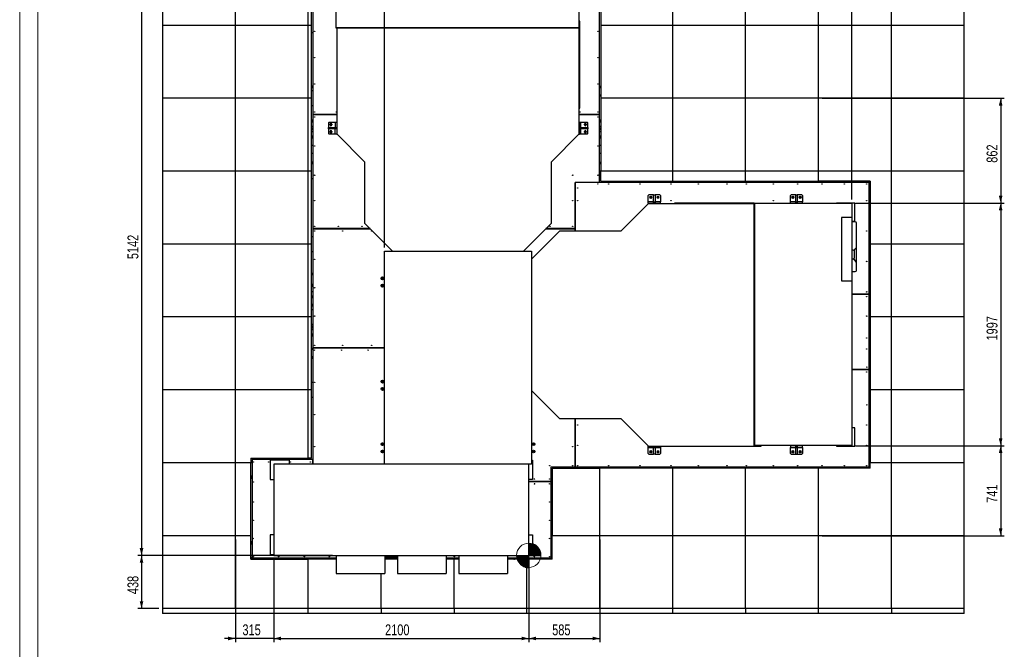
# Model space of a CAD drawing. Header units: millimetres. Extents: x 0 to 841, y 0 to 594.
# Tile 4 of 190: x 0 to 270, y 289 to 461. Entities that reach past the tile are written whole.
import ezdxf

# ---------------------------------------------------------------- set-up
doc = ezdxf.new("R2010")
doc.units = ezdxf.units.MM
doc.layers.add('COTES', color=1, linetype='Continuous')
doc.layers.add('TRAIT-FINS', color=9, linetype='Continuous')
doc.layers.add('TRAIT-FORT', color=4, linetype='Continuous', lineweight=25)
doc.styles.add('SLDTEXTSTYLE0', font='TXT', dxfattribs={"width": 0.75})
doc.dimstyles.new('SLDDIMSTYLE0', dxfattribs={"dimtxt": 3, "dimasz": 2, "dimexe": 0, "dimexo": 0.0625, "dimgap": 0.75, "dimtad": 1, "dimdec": 0, "dimlfac": 30, "dimrnd": 1e-09, "dimzin": 12, "dimdsep": 46, "dimtxsty": 'SLDTEXTSTYLE0', "dimsah": 1, "dimcen": 0.09, "dimadec": 0, "dimazin": 3, "dimtfac": 1, "dimtdec": 0, "dimtofl": 0, "dimtmove": 0, "dimatfit": 3, "dimfxl": 1, "dimfrac": 2, "dimtolj": 1, "dimtzin": 12, "dimarcsym": 0})
doc.dimstyles.new('SLDDIMSTYLE1', dxfattribs={"dimtxt": 3, "dimasz": 2, "dimexe": 0, "dimexo": 0.0625, "dimgap": 0.75, "dimtad": 1, "dimdec": 0, "dimlfac": 30, "dimrnd": 1e-09, "dimzin": 12, "dimdsep": 46, "dimtxsty": 'SLDTEXTSTYLE0', "dimsah": 1, "dimcen": 0.09, "dimadec": 0, "dimazin": 3, "dimtfac": 1, "dimtdec": 0, "dimtmove": 0, "dimatfit": 0, "dimfxl": 1, "dimfrac": 2, "dimtolj": 1, "dimtzin": 12, "dimarcsym": 0})

# ---------------------------------------------------------------- blocks, each defined once
blk = doc.blocks.new('_D_3')
at = {"layer": 'COTES', "color": 1, "transparency": 16777216}
for p, q in [((100.07, 398.9), (100.07, 516.8)), ((228.37, 412.07), (228.37, 516.8)), ((228.37, 515.8), (100.07, 515.8))]:
    blk.add_line(p, q, dxfattribs=at)
for points in [[(100.07, 515.8), (102.07, 515.3), (102.07, 516.3)], [(228.37, 515.8), (226.37, 516.3), (226.37, 515.3)]]:
    blk.add_solid(points, dxfattribs=at)
at = {"layer": 'COTES', "color": 1, "transparency": 16777216, "insert": (159.79, 519.67), "char_height": 3, "attachment_point": 1, "style": 'SLDTEXTSTYLE0'}
blk.add_mtext('3849', dxfattribs=at)
blk = doc.blocks.new('_D_4')
at = {"layer": 'COTES', "color": 1, "transparency": 16777216}
for p, q in [((228.37, 412.07), (228.37, 516.8)), ((259.2, 400.8), (259.2, 516.8)), ((228.37, 515.8), (259.2, 515.8))]:
    blk.add_line(p, q, dxfattribs=at)
for points in [[(228.37, 515.8), (230.37, 515.3), (230.37, 516.3)], [(259.2, 515.8), (257.2, 516.3), (257.2, 515.3)]]:
    blk.add_solid(points, dxfattribs=at)
at = {"layer": 'COTES', "color": 1, "transparency": 16777216, "insert": (240.46, 519.67), "char_height": 3, "attachment_point": 1, "style": 'SLDTEXTSTYLE0'}
blk.add_mtext('925', dxfattribs=at)
blk = doc.blocks.new('_D_5')
at = {"layer": 'COTES', "color": 1, "transparency": 16777216}
for p, q in [((69.71, 313.4), (69.71, 290.61)), ((139.71, 313.4), (139.71, 290.61)), ((69.71, 291.61), (139.71, 291.61))]:
    blk.add_line(p, q, dxfattribs=at)
for points in [[(69.71, 291.61), (71.71, 291.11), (71.71, 292.11)], [(139.71, 291.61), (137.71, 292.11), (137.71, 291.11)]]:
    blk.add_solid(points, dxfattribs=at)
at = {"layer": 'COTES', "color": 1, "transparency": 16777216, "insert": (100.27, 295.48), "char_height": 3, "attachment_point": 1, "style": 'SLDTEXTSTYLE0'}
blk.add_mtext('2100', dxfattribs=at)
blk = doc.blocks.new('_D_6')
at = {"layer": 'COTES', "color": 1, "transparency": 16777216}
for p, q in [((59.2, 318.8), (59.2, 290.61)), ((69.71, 313.4), (69.71, 290.61)), ((59.2, 291.61), (56.2, 291.61)), ((69.71, 291.61), (59.2, 291.61)), ((69.71, 291.61), (72.71, 291.61))]:
    blk.add_line(p, q, dxfattribs=at)
for points in [[(59.2, 291.61), (57.2, 292.11), (57.2, 291.11)], [(69.71, 291.61), (71.71, 291.11), (71.71, 292.11)]]:
    blk.add_solid(points, dxfattribs=at)
at = {"layer": 'COTES', "color": 1, "transparency": 16777216, "insert": (61.13, 295.48), "char_height": 3, "attachment_point": 1, "style": 'SLDTEXTSTYLE0'}
blk.add_mtext('315', dxfattribs=at)
blk = doc.blocks.new('_D_7')
at = {"layer": 'COTES', "color": 1, "transparency": 16777216}
for p, q in [((159.2, 318.8), (159.2, 290.61)), ((139.71, 313.4), (139.71, 290.61)), ((139.71, 291.61), (159.2, 291.61))]:
    blk.add_line(p, q, dxfattribs=at)
for points in [[(139.71, 291.61), (141.71, 291.11), (141.71, 292.11)], [(159.2, 291.61), (157.2, 292.11), (157.2, 291.11)]]:
    blk.add_solid(points, dxfattribs=at)
at = {"layer": 'COTES', "color": 1, "transparency": 16777216, "insert": (146.13, 295.48), "char_height": 3, "attachment_point": 1, "style": 'SLDTEXTSTYLE0'}
blk.add_mtext('585', dxfattribs=at)
blk = doc.blocks.new('_D_8')
at = {"layer": 'COTES', "color": 1, "transparency": 16777216}
for p, q in [((68.71, 314.4), (32.44, 314.4)), ((33.44, 314.4), (33.44, 299.8)), ((38.2, 299.8), (32.44, 299.8))]:
    blk.add_line(p, q, dxfattribs=at)
for points in [[(33.44, 314.4), (32.94, 312.4), (33.94, 312.4)], [(33.44, 299.8), (33.94, 301.8), (32.94, 301.8)]]:
    blk.add_solid(points, dxfattribs=at)
at = {"layer": 'COTES', "color": 1, "transparency": 16777216, "insert": (29.58, 303.78), "char_height": 3, "attachment_point": 1, "rotation": 90, "style": 'SLDTEXTSTYLE0'}
blk.add_mtext('438', dxfattribs=at)
blk = doc.blocks.new('_D_9')
at = {"layer": 'COTES', "color": 1, "transparency": 16777216}
for p, q in [((85.86, 485.8), (32.44, 485.8)), ((33.44, 485.8), (33.44, 314.4)), ((85.87, 314.4), (32.44, 314.4))]:
    blk.add_line(p, q, dxfattribs=at)
for points in [[(33.44, 485.8), (32.94, 483.8), (33.94, 483.8)], [(33.44, 314.4), (33.94, 316.4), (32.94, 316.4)]]:
    blk.add_solid(points, dxfattribs=at)
at = {"layer": 'COTES', "color": 1, "transparency": 16777216, "insert": (29.58, 395.67), "char_height": 3, "attachment_point": 1, "rotation": 90, "style": 'SLDTEXTSTYLE0'}
blk.add_mtext('5142', dxfattribs=at)
blk = doc.blocks.new('_D_11')
at = {"layer": 'COTES', "color": 1, "transparency": 16777216}
for p, q in [((229.37, 411.07), (270.2, 411.07)), ((269.2, 411.07), (269.2, 344.5)), ((229.37, 344.5), (270.2, 344.5))]:
    blk.add_line(p, q, dxfattribs=at)
for points in [[(269.2, 411.07), (268.7, 409.07), (269.7, 409.07)], [(269.2, 344.5), (269.7, 346.5), (268.7, 346.5)]]:
    blk.add_solid(points, dxfattribs=at)
at = {"layer": 'COTES', "color": 1, "transparency": 16777216, "insert": (265.33, 373.35), "char_height": 3, "attachment_point": 1, "rotation": 90, "style": 'SLDTEXTSTYLE0'}
blk.add_mtext('1997', dxfattribs=at)
blk = doc.blocks.new('_D_12')
at = {"layer": 'COTES', "color": 1, "transparency": 16777216}
for p, q in [((220.2, 439.8), (270.2, 439.8)), ((269.2, 439.8), (269.2, 411.07)), ((229.37, 411.07), (270.2, 411.07))]:
    blk.add_line(p, q, dxfattribs=at)
for points in [[(269.2, 439.8), (268.7, 437.8), (269.7, 437.8)], [(269.2, 411.07), (269.7, 413.07), (268.7, 413.07)]]:
    blk.add_solid(points, dxfattribs=at)
at = {"layer": 'COTES', "color": 1, "transparency": 16777216, "insert": (265.33, 422.11), "char_height": 3, "attachment_point": 1, "rotation": 90, "style": 'SLDTEXTSTYLE0'}
blk.add_mtext('862', dxfattribs=at)
blk = doc.blocks.new('_D_13')
at = {"layer": 'COTES', "color": 1, "transparency": 16777216}
for p, q in [((229.37, 344.5), (270.2, 344.5)), ((269.2, 344.5), (269.2, 319.8)), ((220.2, 319.8), (270.2, 319.8))]:
    blk.add_line(p, q, dxfattribs=at)
for points in [[(269.2, 344.5), (268.7, 342.5), (269.7, 342.5)], [(269.2, 319.8), (269.7, 321.8), (268.7, 321.8)]]:
    blk.add_solid(points, dxfattribs=at)
at = {"layer": 'COTES', "color": 1, "transparency": 16777216, "insert": (265.33, 328.83), "char_height": 3, "attachment_point": 1, "rotation": 90, "style": 'SLDTEXTSTYLE0'}
blk.add_mtext('741', dxfattribs=at)
blk = doc.blocks.new('SW_DOWELSYMBOL_0')
at = {"layer": 'TRAIT-FINS'}
h = blk.add_hatch(color=9, dxfattribs=at)
edge = h.paths.add_edge_path(flags=0)
edge.add_arc((0, 0), 3.33, 0, 90)
edge.add_line((0, 3.33), (0, 0))
edge.add_line((0, 0), (3.33, 0))
h = blk.add_hatch(color=9, dxfattribs=at)
edge = h.paths.add_edge_path(flags=0)
edge.add_arc((0, 0), 3.33, 180, 270)
edge.add_line((0, -3.33), (0, 0))
edge.add_line((0, 0), (-3.33, 0))
at = {"color": 0, "linetype": 'Continuous', "lineweight": 18}
blk.add_circle((0, 0), 3.33, dxfattribs=at)

msp = doc.modelspace()

# ---------------------------------------------------------------- linework, layer by layer
at = {"color": 7, "linetype": 'Continuous', "lineweight": 18}
for p, q in [((0, 594), (0, 0)), ((5, 589), (5, 5))]:
    msp.add_line(p, q, dxfattribs=at)
msp.add_circle((139.705, 314.402), 3.333, dxfattribs=at)
at = {"layer": 'TRAIT-FORT', "color": 4, "linetype": 'Continuous', "lineweight": 25}
for p, q in [((86.856, 459.026), (86.856, 485.802)), ((153.422, 485.802), (153.422, 459.026)), ((39.199, 479.8), (39.199, 459.8)), ((59.199, 459.8), (59.199, 479.8)), ((79.199, 459.8), (79.199, 479.8)), ((80.099, 459.8), (80.099, 479.8)), ((159.432, 479.8), (159.432, 459.8)), ((179.199, 459.8), (179.199, 479.8)), ((199.199, 459.8), (199.199, 479.8)), ((219.199, 459.8), (219.199, 479.8)), ((239.199, 459.8), (239.199, 479.8)), ((259.199, 459.8), (259.199, 479.8)), ((80.432, 466.03), (80.432, 435.366)), ((159.099, 435.366), (159.099, 466.03)), ((59.199, 459.8), (39.199, 459.8)), ((39.199, 459.8), (39.199, 439.8)), ((59.199, 439.8), (59.199, 459.8)), ((79.199, 459.8), (59.199, 459.8)), ((79.199, 439.8), (79.199, 459.8)), ((80.099, 459.8), (79.199, 459.8)), ((80.099, 439.8), (80.099, 459.8)), ((153.67, 460.911), (153.422, 460.911)), ((153.67, 437.099), (153.67, 460.911)), ((159.432, 459.8), (159.432, 439.8)), ((179.199, 459.8), (159.432, 459.8)), ((179.199, 439.8), (179.199, 459.8)), ((199.199, 459.8), (179.199, 459.8)), ((199.199, 439.8), (199.199, 459.8)), ((219.199, 459.8), (199.199, 459.8)), ((219.199, 439.8), (219.199, 459.8)), ((239.199, 459.8), (219.199, 459.8)), ((239.199, 439.8), (239.199, 459.8)), ((259.199, 459.8), (239.199, 459.8)), ((259.199, 439.8), (259.199, 459.8)), ((80.099, 457.8), (80.432, 457.8)), ((153.422, 459.026), (86.856, 459.026)), ((86.985, 459.026), (86.985, 437.08)), ((153.522, 459.136), (87.056, 459.136)), ((87.056, 459.136), (87.056, 430.024)), ((153.522, 430.024), (153.522, 459.136)), ((80.432, 441.8), (80.099, 441.8)), ((159.432, 442.871), (159.431, 442.871)), ((159.431, 440.538), (159.432, 440.538)), ((59.199, 439.8), (39.199, 439.8)), ((39.199, 439.8), (39.199, 419.8)), ((59.199, 419.8), (59.199, 439.8)), ((79.199, 439.8), (59.199, 439.8)), ((79.199, 419.8), (79.199, 439.8)), ((80.099, 439.8), (79.199, 439.8)), ((80.099, 419.8), (80.099, 439.8)), ((80.099, 437.8), (80.432, 437.8)), ((179.199, 439.8), (159.432, 439.8)), ((159.432, 439.8), (159.432, 419.8)), ((179.199, 419.8), (179.199, 439.8)), ((199.199, 439.8), (179.199, 439.8)), ((199.199, 419.8), (199.199, 439.8)), ((219.199, 439.8), (199.199, 439.8)), ((219.199, 419.8), (219.199, 439.8)), ((239.199, 439.8), (219.199, 439.8)), ((239.199, 419.8), (239.199, 439.8)), ((259.199, 439.8), (239.199, 439.8)), ((259.199, 419.8), (259.199, 439.8)), ((80.432, 435.366), (80.432, 435.363)), ((87.056, 435.366), (80.432, 435.366)), ((80.432, 435.363), (80.432, 404.033)), ((80.432, 435.363), (87.056, 435.363)), ((86.985, 437.08), (87.056, 437.08)), ((153.522, 437.099), (153.67, 437.099)), ((159.099, 435.366), (153.522, 435.366)), ((153.522, 435.363), (159.099, 435.363)), ((159.099, 435.363), (159.099, 435.366)), ((159.099, 416.703), (159.099, 435.363)), ((80.099, 433.866), (80.432, 433.866)), ((84.905, 433.27), (84.738, 433.103)), ((84.738, 433.103), (84.738, 431.803)), ((84.905, 433.27), (86.605, 433.27)), ((85.172, 432.503), (85.172, 432.703)), ((85.638, 432.703), (85.638, 432.503)), ((86.605, 433.27), (86.605, 431.803)), ((86.605, 433.27), (87.005, 433.27)), ((87.056, 433.27), (87.005, 433.27)), ((87.005, 433.27), (87.005, 433.103)), ((87.056, 433.103), (87.005, 433.103)), ((87.005, 433.103), (87.005, 430.103)), ((153.621, 433.27), (153.522, 433.27)), ((153.522, 433.103), (153.621, 433.103)), ((153.621, 433.103), (153.621, 433.27)), ((153.621, 433.27), (154.021, 433.27)), ((153.621, 430.103), (153.621, 433.103)), ((154.021, 431.803), (154.021, 433.27)), ((154.021, 433.27), (155.721, 433.27)), ((154.988, 432.503), (154.988, 432.703)), ((155.455, 432.703), (155.455, 432.503)), ((155.721, 433.27), (155.888, 433.103)), ((155.888, 431.803), (155.888, 433.103)), ((159.099, 433.866), (159.432, 433.866)), ((159.117, 433.509), (159.099, 433.51)), ((80.099, 431.533), (80.432, 431.533)), ((80.432, 431.2), (80.099, 431.2)), ((84.738, 431.403), (84.738, 431.803)), ((84.738, 431.803), (86.612, 431.803)), ((86.612, 431.403), (84.738, 431.403)), ((84.738, 431.403), (84.738, 430.103)), ((84.905, 429.937), (84.738, 430.103)), ((86.605, 429.937), (84.905, 429.937)), ((85.172, 430.503), (85.172, 430.703)), ((85.638, 430.703), (85.638, 430.503)), ((86.605, 429.937), (86.605, 431.403)), ((87.005, 429.937), (86.605, 429.937)), ((86.612, 431.403), (86.612, 431.803)), ((86.612, 431.803), (86.838, 431.803)), ((86.838, 431.403), (86.612, 431.403)), ((86.838, 431.403), (86.838, 431.803)), ((86.838, 431.803), (86.98, 431.803)), ((86.98, 431.403), (86.838, 431.403)), ((86.98, 431.803), (86.98, 431.403)), ((87.056, 430.103), (87.005, 430.103)), ((87.005, 430.103), (87.005, 429.937)), ((87.088, 429.937), (87.005, 429.937)), ((87.095, 429.93), (94.622, 422.366)), ((145.956, 422.366), (153.483, 429.93)), ((153.49, 429.937), (153.621, 429.937)), ((153.522, 430.103), (153.621, 430.103)), ((153.621, 429.937), (153.621, 430.103)), ((154.021, 429.937), (153.621, 429.937)), ((153.646, 431.403), (153.646, 431.803)), ((153.646, 431.803), (153.788, 431.803)), ((153.788, 431.403), (153.646, 431.403)), ((153.788, 431.403), (153.788, 431.803)), ((153.788, 431.803), (154.015, 431.803)), ((154.015, 431.403), (153.788, 431.403)), ((154.015, 431.403), (154.015, 431.803)), ((154.015, 431.803), (155.888, 431.803)), ((155.888, 431.403), (154.015, 431.403)), ((154.021, 429.937), (154.021, 431.403)), ((155.721, 429.937), (154.021, 429.937)), ((154.988, 430.503), (154.988, 430.703)), ((155.455, 430.703), (155.455, 430.503)), ((155.721, 429.937), (155.888, 430.103)), ((155.888, 431.803), (155.888, 431.403)), ((155.888, 430.103), (155.888, 431.403)), ((159.117, 432.175), (159.099, 432.176)), ((159.099, 431.533), (159.432, 431.533)), ((159.432, 431.2), (159.099, 431.2)), ((159.117, 430.842), (159.099, 430.843)), ((80.432, 428.866), (80.099, 428.866)), ((159.117, 429.509), (159.099, 429.51)), ((159.432, 428.866), (159.099, 428.866)), ((80.432, 426.883), (80.099, 426.883)), ((80.099, 424.716), (80.432, 424.716)), ((159.432, 426.883), (159.099, 426.883)), ((159.099, 424.716), (159.432, 424.716)), ((80.432, 421.8), (80.099, 421.8)), ((94.622, 422.366), (94.622, 405.569)), ((145.956, 405.569), (145.956, 422.366)), ((159.432, 422.038), (159.431, 422.038)), ((39.199, 419.8), (39.199, 399.8)), ((59.199, 419.8), (39.199, 419.8)), ((59.199, 399.8), (59.199, 419.8)), ((79.199, 419.8), (59.199, 419.8)), ((79.199, 399.8), (79.199, 419.8)), ((80.099, 419.8), (79.199, 419.8)), ((80.099, 399.8), (80.099, 419.8)), ((159.431, 419.704), (159.432, 419.704)), ((159.432, 417.033), (159.432, 419.8)), ((179.199, 419.8), (159.432, 419.8)), ((179.199, 417.033), (179.199, 419.8)), ((199.199, 419.8), (179.199, 419.8)), ((199.199, 417.033), (199.199, 419.8)), ((219.199, 419.8), (199.199, 419.8)), ((219.199, 417.033), (219.199, 419.8)), ((239.199, 419.8), (219.199, 419.8)), ((239.199, 399.8), (239.199, 419.8)), ((259.199, 419.8), (239.199, 419.8)), ((259.199, 399.8), (259.199, 419.8)), ((80.099, 417.8), (80.432, 417.8)), ((159.099, 416.703), (152.432, 416.703)), ((152.432, 416.703), (152.432, 404.033)), ((152.436, 416.7), (152.432, 416.7)), ((152.436, 403.302), (152.436, 416.7)), ((233.099, 416.7), (152.436, 416.7)), ((155.766, 416.703), (155.766, 416.7)), ((155.966, 416.703), (155.966, 416.7)), ((158.232, 416.703), (158.232, 416.7)), ((158.432, 416.703), (158.432, 416.7)), ((158.599, 416.703), (158.599, 416.7)), ((158.932, 416.7), (158.932, 416.703)), ((158.956, 416.703), (158.956, 416.7)), ((159.099, 417.2), (159.432, 417.2)), ((159.099, 416.866), (159.12, 416.865)), ((159.117, 416.842), (159.099, 416.843)), ((159.432, 417.033), (179.199, 417.033)), ((160.932, 417.033), (160.932, 416.7)), ((179.199, 417.033), (199.199, 417.033)), ((198.599, 416.7), (198.599, 417.033)), ((199.199, 417.033), (219.199, 417.033)), ((203.599, 417.033), (203.599, 416.7)), ((233.432, 417.033), (219.199, 417.033)), ((228.599, 416.7), (228.599, 417.033)), ((233.099, 386.033), (233.099, 416.7)), ((233.432, 417.033), (233.432, 399.8)), ((233.117, 415.509), (233.099, 415.51)), ((233.117, 414.175), (233.099, 414.176)), ((172.499, 410.83), (164.936, 403.302)), ((172.506, 413.135), (172.673, 413.301)), ((172.506, 411.435), (172.506, 413.135)), ((173.973, 411.435), (172.506, 411.435)), ((172.506, 411.035), (172.506, 411.435)), ((172.506, 411.035), (172.506, 410.836)), ((172.506, 411.035), (172.673, 411.035)), ((201.705, 410.869), (172.594, 410.869)), ((173.973, 413.301), (172.673, 413.301)), ((172.673, 411.035), (172.673, 410.869)), ((172.673, 411.035), (175.673, 411.035)), ((173.073, 412.868), (173.273, 412.868)), ((173.273, 412.401), (173.073, 412.401)), ((173.973, 413.301), (174.373, 413.301)), ((173.973, 411.428), (173.973, 413.301)), ((173.973, 411.428), (174.373, 411.428)), ((173.973, 411.201), (173.973, 411.428)), ((173.973, 411.201), (174.373, 411.201)), ((173.973, 411.06), (173.973, 411.201)), ((174.373, 411.06), (173.973, 411.06)), ((174.373, 413.301), (174.373, 411.428)), ((175.673, 413.301), (174.373, 413.301)), ((175.839, 411.435), (174.373, 411.435)), ((174.373, 411.428), (174.373, 411.201)), ((174.373, 411.201), (174.373, 411.06)), ((174.839, 412.637), (174.84, 412.623)), ((175.073, 412.868), (175.273, 412.868)), ((175.273, 412.401), (175.073, 412.401)), ((175.506, 412.626), (175.506, 412.637)), ((175.839, 413.135), (175.673, 413.301)), ((175.673, 411.035), (175.673, 410.869)), ((175.673, 411.035), (175.839, 411.035)), ((175.839, 413.135), (175.839, 411.435)), ((175.839, 411.035), (175.839, 411.435)), ((175.839, 410.869), (175.839, 411.035)), ((201.595, 411.057), (179.651, 411.057)), ((179.651, 411.057), (179.651, 410.869)), ((201.595, 411.069), (228.372, 411.069)), ((201.595, 344.502), (201.595, 411.069)), ((201.705, 344.402), (201.705, 410.869)), ((211.506, 413.135), (211.673, 413.301)), ((211.506, 411.435), (211.506, 413.135)), ((212.973, 411.435), (211.506, 411.435)), ((211.506, 411.069), (211.506, 411.435)), ((212.973, 413.301), (211.673, 413.301)), ((211.839, 412.633), (211.84, 412.626)), ((212.073, 412.868), (212.273, 412.868)), ((212.273, 412.401), (212.073, 412.401)), ((212.506, 412.624), (212.506, 412.637)), ((212.973, 413.301), (213.373, 413.301)), ((212.973, 411.428), (212.973, 413.301)), ((212.973, 411.428), (213.373, 411.428)), ((212.973, 411.201), (212.973, 411.428)), ((212.973, 411.201), (213.373, 411.201)), ((212.973, 411.069), (212.973, 411.201)), ((213.373, 413.301), (213.373, 411.428)), ((214.673, 413.301), (213.373, 413.301)), ((214.839, 411.435), (213.373, 411.435)), ((213.373, 411.428), (213.373, 411.201)), ((213.373, 411.201), (213.373, 411.069)), ((213.839, 412.636), (213.84, 412.624)), ((214.073, 412.868), (214.273, 412.868)), ((214.273, 412.401), (214.073, 412.401)), ((214.506, 412.621), (214.506, 412.637)), ((214.839, 413.135), (214.673, 413.301)), ((214.839, 413.135), (214.839, 411.435)), ((214.839, 411.069), (214.839, 411.435)), ((229.139, 411.07), (224.139, 411.07)), ((224.139, 411.07), (224.139, 411.069)), ((228.372, 411.069), (228.372, 344.502)), ((229.139, 406.07), (229.139, 411.07)), ((233.117, 412.842), (233.099, 412.843)), ((233.432, 412.2), (233.099, 412.2)), ((94.622, 405.569), (102.289, 397.902)), ((138.289, 397.902), (145.956, 405.569)), ((228.358, 407.057), (225.519, 407.057)), ((225.519, 407.057), (225.519, 389.724)), ((228.358, 407.057), (228.358, 389.724)), ((228.372, 406.07), (229.139, 406.07)), ((229.312, 405.866), (228.372, 405.866)), ((229.645, 392.57), (229.645, 405.533)), ((80.432, 404.033), (80.432, 404.03)), ((96.158, 404.033), (80.432, 404.033)), ((80.432, 404.03), (80.432, 371.37)), ((80.432, 404.03), (96.162, 404.03)), ((148.138, 403.302), (140.472, 395.636)), ((144.416, 404.03), (152.432, 404.03)), ((152.432, 404.033), (144.419, 404.033)), ((164.936, 403.302), (148.138, 403.302)), ((152.432, 404.03), (152.432, 403.302)), ((80.432, 401.8), (80.099, 401.8)), ((39.199, 399.8), (39.199, 379.8)), ((59.199, 399.8), (39.199, 399.8)), ((59.199, 379.8), (59.199, 399.8)), ((79.199, 399.8), (59.199, 399.8)), ((79.199, 379.8), (79.199, 399.8)), ((80.099, 399.8), (79.199, 399.8)), ((80.099, 379.8), (80.099, 399.8)), ((80.099, 397.8), (80.432, 397.8)), ((100.072, 397.902), (140.472, 397.902)), ((100.072, 339.436), (100.072, 397.902)), ((102.289, 397.902), (138.289, 397.902)), ((140.472, 397.902), (140.472, 339.436)), ((228.767, 398.112), (228.372, 398.112)), ((229.1, 396.112), (229.1, 397.778)), ((233.432, 397.954), (233.431, 397.954)), ((233.432, 399.8), (233.432, 379.8)), ((239.199, 399.8), (233.432, 399.8)), ((239.199, 379.8), (239.199, 399.8)), ((259.199, 399.8), (239.199, 399.8)), ((259.199, 379.8), (259.199, 399.8)), ((140.472, 395.636), (140.472, 359.636)), ((228.372, 395.778), (228.767, 395.778)), ((233.431, 395.621), (233.432, 395.621)), ((80.099, 391.8), (80.432, 391.8)), ((228.372, 392.237), (229.312, 392.237)), ((233.099, 392.2), (233.432, 392.2)), ((233.117, 391.842), (233.099, 391.843)), ((80.099, 391.633), (80.432, 391.633)), ((80.099, 391.466), (80.432, 391.466)), ((225.519, 389.724), (228.358, 389.724)), ((233.117, 390.509), (233.099, 390.51)), ((233.117, 389.175), (233.099, 389.176)), ((80.099, 388.8), (80.432, 388.8)), ((80.099, 388.633), (80.432, 388.633)), ((80.099, 388.466), (80.432, 388.466)), ((80.432, 388.133), (80.099, 388.133)), ((80.099, 386.8), (80.432, 386.8)), ((99.448, 388.466), (99.763, 388.466)), ((233.117, 387.842), (233.099, 387.843)), ((233.432, 387.2), (233.099, 387.2)), ((233.099, 386.8), (233.432, 386.8)), ((233.099, 386.033), (228.372, 386.033)), ((228.372, 386.03), (233.099, 386.03)), ((233.099, 386.033), (233.099, 386.03)), ((233.099, 365.366), (233.099, 386.03)), ((80.432, 381.8), (80.099, 381.8)), ((233.432, 383.621), (233.431, 383.621)), ((233.431, 381.288), (233.432, 381.288)), ((59.199, 379.8), (39.199, 379.8)), ((39.199, 379.8), (39.199, 359.8)), ((59.199, 359.8), (59.199, 379.8)), ((79.199, 379.8), (59.199, 379.8)), ((79.199, 359.8), (79.199, 379.8)), ((80.099, 379.8), (79.199, 379.8)), ((80.099, 359.8), (80.099, 379.8)), ((233.432, 378.466), (233.099, 378.466)), ((233.432, 379.8), (233.432, 359.8)), ((239.199, 379.8), (233.432, 379.8)), ((239.199, 359.8), (239.199, 379.8)), ((259.199, 379.8), (239.199, 379.8)), ((259.199, 359.8), (259.199, 379.8)), ((80.099, 377.8), (80.432, 377.8)), ((80.099, 377.2), (80.432, 377.2)), ((80.432, 376.866), (80.099, 376.866)), ((233.099, 377.8), (233.432, 377.8)), ((80.432, 374.533), (80.099, 374.533)), ((80.1, 371.112), (80.099, 371.112)), ((80.432, 371.37), (80.432, 371.366)), ((100.072, 371.37), (80.432, 371.37)), ((80.432, 371.366), (80.432, 340.703)), ((80.432, 371.366), (100.072, 371.366)), ((80.099, 368.778), (80.1, 368.778)), ((233.099, 365.366), (228.372, 365.366)), ((228.372, 365.363), (233.099, 365.363)), ((233.099, 365.366), (233.099, 365.363)), ((233.099, 338.7), (233.099, 365.363)), ((59.199, 359.8), (39.199, 359.8)), ((39.199, 359.8), (39.199, 339.8)), ((59.199, 339.8), (59.199, 359.8)), ((79.199, 359.8), (59.199, 359.8)), ((79.199, 341.033), (79.199, 359.8)), ((80.099, 359.8), (79.199, 359.8)), ((80.432, 361.8), (80.099, 361.8)), ((80.099, 341.033), (80.099, 359.8)), ((140.472, 359.636), (148.138, 351.969)), ((233.432, 359.8), (233.432, 339.8)), ((239.199, 359.8), (233.432, 359.8)), ((239.199, 339.8), (239.199, 359.8)), ((259.199, 359.8), (239.199, 359.8)), ((259.199, 339.8), (259.199, 359.8)), ((80.099, 357.8), (80.432, 357.8)), ((148.138, 351.969), (164.936, 351.969)), ((152.432, 351.969), (152.432, 338.7)), ((152.436, 338.7), (152.436, 351.969)), ((164.936, 351.969), (172.499, 344.441)), ((229.139, 349.403), (228.372, 349.403)), ((229.139, 344.403), (229.139, 349.403)), ((172.506, 344.037), (172.506, 344.435)), ((172.506, 344.037), (173.973, 344.037)), ((172.506, 342.337), (172.506, 344.037)), ((172.594, 344.402), (201.705, 344.402)), ((173.973, 344.27), (173.973, 344.402)), ((173.973, 344.27), (174.373, 344.27)), ((173.973, 344.043), (173.973, 344.27)), ((173.973, 344.043), (174.373, 344.043)), ((173.973, 342.17), (173.973, 344.043)), ((174.373, 344.402), (174.373, 344.27)), ((174.373, 344.27), (174.373, 344.043)), ((174.373, 344.043), (174.373, 342.17)), ((174.373, 344.037), (175.839, 344.037)), ((175.839, 344.402), (175.839, 344.037)), ((175.839, 344.037), (175.839, 342.337)), ((179.67, 344.402), (179.67, 344.372)), ((179.67, 344.372), (203.481, 344.372)), ((228.372, 344.502), (201.595, 344.502)), ((203.481, 344.372), (203.481, 344.502)), ((211.506, 344.437), (211.506, 344.502)), ((211.673, 344.437), (211.506, 344.437)), ((211.506, 344.437), (211.506, 344.037)), ((211.506, 344.037), (212.973, 344.037)), ((211.506, 342.337), (211.506, 344.037)), ((211.673, 344.437), (211.673, 344.502)), ((214.673, 344.437), (211.673, 344.437)), ((212.973, 344.27), (212.973, 344.412)), ((212.973, 344.412), (213.373, 344.412)), ((212.973, 344.27), (213.373, 344.27)), ((212.973, 344.043), (212.973, 344.27)), ((212.973, 344.043), (213.373, 344.043)), ((212.973, 342.17), (212.973, 344.043)), ((213.373, 344.412), (213.373, 344.27)), ((213.373, 344.27), (213.373, 344.043)), ((213.373, 344.043), (213.373, 342.17)), ((213.373, 344.037), (214.839, 344.037)), ((214.673, 344.437), (214.673, 344.502)), ((214.839, 344.437), (214.673, 344.437)), ((214.839, 344.437), (214.839, 344.502)), ((214.839, 344.037), (214.839, 344.437)), ((214.839, 344.037), (214.839, 342.337)), ((224.139, 344.502), (224.139, 344.403)), ((224.139, 344.403), (229.139, 344.403)), ((233.099, 343.2), (233.432, 343.2)), ((63.432, 341.033), (79.199, 341.033)), ((63.432, 341.033), (63.432, 339.8)), ((63.432, 340.533), (63.766, 340.533)), ((63.766, 340.7), (63.766, 313.7)), ((79.766, 340.7), (63.766, 340.7)), ((68.705, 340.569), (68.705, 335.236)), ((74.038, 340.569), (68.705, 340.569)), ((74.038, 339.436), (74.038, 340.569)), ((80.099, 341.033), (79.199, 341.033)), ((79.766, 340.703), (79.766, 340.7)), ((80.432, 340.703), (79.766, 340.703)), ((80.436, 340.703), (80.432, 340.703)), ((80.432, 340.703), (80.432, 339.436)), ((80.436, 340.7), (80.432, 340.7)), ((80.436, 339.436), (80.436, 340.703)), ((140.472, 340.569), (140.705, 340.569)), ((140.705, 340.569), (140.705, 335.236)), ((172.506, 342.337), (172.673, 342.17)), ((172.673, 342.17), (173.973, 342.17)), ((173.073, 343.07), (173.273, 343.07)), ((173.273, 342.603), (173.073, 342.603)), ((174.373, 342.17), (173.973, 342.17)), ((174.373, 342.17), (175.673, 342.17)), ((175.073, 343.07), (175.273, 343.07)), ((175.273, 342.603), (175.073, 342.603)), ((175.839, 342.337), (175.673, 342.17)), ((211.506, 342.337), (211.673, 342.17)), ((211.673, 342.17), (212.973, 342.17)), ((212.073, 343.07), (212.273, 343.07)), ((212.273, 342.603), (212.073, 342.603)), ((212.973, 342.17), (213.373, 342.17)), ((213.373, 342.17), (214.673, 342.17)), ((214.073, 343.07), (214.273, 343.07)), ((214.273, 342.603), (214.073, 342.603)), ((214.673, 342.17), (214.839, 342.337)), ((233.117, 342.842), (233.099, 342.843)), ((233.117, 341.509), (233.099, 341.51)), ((59.199, 339.8), (39.199, 339.8)), ((39.199, 339.8), (39.199, 319.8)), ((59.199, 319.8), (59.199, 339.8)), ((63.432, 339.8), (59.199, 339.8)), ((63.432, 319.8), (63.432, 339.8)), ((69.705, 339.436), (69.705, 314.402)), ((139.705, 339.436), (69.705, 339.436)), ((140.472, 339.436), (100.072, 339.436)), ((139.705, 314.402), (139.705, 339.436)), ((145.766, 338.7), (152.432, 338.7)), ((145.766, 338.7), (145.766, 334.703)), ((146.099, 338.366), (146.099, 319.8)), ((146.099, 338.366), (159.199, 338.366)), ((146.266, 338.7), (146.266, 338.366)), ((152.413, 338.366), (152.413, 338.7)), ((152.432, 338.7), (152.432, 338.366)), ((152.432, 338.7), (152.436, 338.7)), ((152.436, 338.7), (233.099, 338.7)), ((155.932, 338.366), (155.932, 338.7)), ((158.266, 338.366), (158.266, 338.7)), ((158.599, 338.7), (158.599, 338.366)), ((159.199, 319.8), (159.199, 338.366)), ((179.199, 338.366), (159.199, 338.366)), ((160.932, 338.7), (160.932, 338.366)), ((170.599, 338.366), (170.599, 338.7)), ((175.599, 338.7), (175.599, 338.366)), ((179.199, 319.8), (179.199, 338.366)), ((199.199, 338.366), (179.199, 338.366)), ((199.199, 319.8), (199.199, 338.366)), ((219.199, 338.366), (199.199, 338.366)), ((219.199, 319.8), (219.199, 338.366)), ((233.432, 338.366), (219.199, 338.366)), ((228.599, 338.366), (228.599, 338.7)), ((233.117, 340.175), (233.099, 340.176)), ((233.117, 338.842), (233.099, 338.843)), ((239.199, 339.8), (233.432, 339.8)), ((233.432, 338.366), (233.432, 339.8)), ((239.199, 319.8), (239.199, 339.8)), ((259.199, 339.8), (239.199, 339.8)), ((259.199, 319.8), (259.199, 339.8)), ((63.766, 335.533), (63.432, 335.533)), ((68.705, 335.236), (69.705, 335.236)), ((140.705, 335.236), (139.705, 335.236)), ((145.783, 337.509), (145.766, 337.51)), ((146.099, 336.866), (145.766, 336.866)), ((145.866, 336.866), (145.866, 318.2)), ((145.766, 334.703), (139.705, 334.703)), ((139.705, 334.7), (145.766, 334.7)), ((145.766, 334.7), (145.766, 334.703)), ((145.766, 334.7), (145.766, 313.7)), ((39.199, 319.8), (39.199, 299.8)), ((59.199, 319.8), (39.199, 319.8)), ((59.199, 299.8), (59.199, 319.8)), ((63.432, 319.8), (59.199, 319.8)), ((63.432, 313.366), (63.432, 319.8)), ((68.705, 320.002), (68.705, 314.669)), ((69.705, 320.002), (68.705, 320.002)), ((139.705, 320.002), (140.705, 320.002)), ((140.705, 320.002), (140.705, 314.669)), ((146.099, 313.366), (146.099, 319.8)), ((159.199, 319.8), (146.099, 319.8)), ((159.199, 299.8), (159.199, 319.8)), ((179.199, 319.8), (159.199, 319.8)), ((179.199, 299.8), (179.199, 319.8)), ((199.199, 319.8), (179.199, 319.8)), ((199.199, 299.8), (199.199, 319.8)), ((219.199, 319.8), (199.199, 319.8)), ((219.199, 299.8), (219.199, 319.8)), ((239.199, 319.8), (219.199, 319.8)), ((239.199, 299.8), (239.199, 319.8)), ((259.199, 319.8), (239.199, 319.8)), ((259.199, 299.8), (259.199, 319.8)), ((63.432, 318.2), (63.766, 318.2)), ((145.766, 318.2), (146.099, 318.2)), ((145.783, 317.842), (145.766, 317.843)), ((63.766, 313.7), (86.872, 313.7)), ((68.266, 313.7), (68.266, 313.366)), ((68.705, 314.669), (69.705, 314.669)), ((69.705, 314.402), (139.705, 314.402)), ((86.872, 314.402), (86.872, 309.402)), ((86.872, 314.402), (100.205, 314.402)), ((100.205, 314.402), (100.205, 309.402)), ((103.705, 313.919), (100.205, 313.919)), ((100.205, 313.7), (103.705, 313.7)), ((102.266, 313.366), (102.266, 313.7)), ((103.705, 314.402), (103.705, 309.402)), ((103.705, 314.402), (117.038, 314.402)), ((117.038, 314.402), (117.038, 309.402)), ((117.038, 313.7), (120.538, 313.7)), ((120.538, 314.402), (133.872, 314.402)), ((120.538, 314.402), (120.538, 309.402)), ((133.872, 314.402), (133.872, 309.402)), ((133.872, 313.7), (145.766, 313.7)), ((140.705, 314.669), (139.705, 314.669)), ((139.705, 311.069), (139.705, 314.402)), ((139.705, 314.402), (143.038, 314.402)), ((141.266, 313.366), (141.266, 313.7)), ((145.783, 313.842), (145.766, 313.843)), ((63.432, 313.366), (79.199, 313.366)), ((79.199, 299.8), (79.199, 313.366)), ((86.872, 313.366), (79.199, 313.366)), ((103.705, 313.366), (100.205, 313.366)), ((119.199, 313.366), (117.038, 313.366)), ((119.199, 299.8), (119.199, 313.366)), ((120.538, 313.366), (119.199, 313.366)), ((139.199, 313.366), (133.872, 313.366)), ((139.199, 299.8), (139.199, 313.366)), ((146.099, 313.366), (139.199, 313.366)), ((86.872, 309.402), (100.205, 309.402)), ((99.199, 299.8), (99.199, 309.402)), ((103.705, 309.402), (117.038, 309.402)), ((120.538, 309.402), (133.872, 309.402)), ((59.199, 299.8), (39.199, 299.8)), ((39.199, 299.8), (39.199, 298.496)), ((59.199, 298.496), (39.199, 298.496)), ((59.199, 299.8), (59.199, 298.496)), ((79.199, 299.8), (59.199, 299.8)), ((79.199, 298.496), (59.199, 298.496)), ((79.199, 298.496), (79.199, 299.8)), ((99.199, 299.8), (79.199, 299.8)), ((99.199, 298.496), (79.199, 298.496)), ((99.199, 299.8), (99.199, 298.496)), ((119.199, 299.8), (99.199, 299.8)), ((119.199, 298.496), (99.199, 298.496)), ((119.199, 299.8), (119.199, 298.496)), ((139.199, 299.8), (119.199, 299.8)), ((139.199, 298.496), (119.199, 298.496)), ((139.199, 298.496), (139.199, 299.8)), ((159.199, 299.8), (139.199, 299.8)), ((159.199, 298.496), (139.199, 298.496)), ((159.199, 299.8), (159.199, 298.496)), ((179.199, 299.8), (159.199, 299.8)), ((179.199, 298.496), (159.199, 298.496)), ((179.199, 298.496), (179.199, 299.8)), ((199.199, 299.8), (179.199, 299.8)), ((199.199, 298.496), (179.199, 298.496)), ((219.199, 299.8), (199.199, 299.8)), ((199.199, 299.8), (199.199, 298.496)), ((219.199, 298.496), (199.199, 298.496)), ((219.199, 298.496), (219.199, 299.8)), ((239.199, 299.8), (219.199, 299.8)), ((239.199, 298.496), (219.199, 298.496)), ((239.199, 299.8), (239.199, 298.496)), ((259.199, 299.8), (239.199, 299.8)), ((259.199, 298.496), (239.199, 298.496)), ((259.199, 298.496), (259.199, 299.8))]:
    msp.add_line(p, q, dxfattribs=at)
at = {"layer": 'TRAIT-FORT', "color": 4, "linetype": 'Continuous', "lineweight": 25, "flags": 128}
for points in [[(233.099, 381.089), (233.177, 381.204), (233.256, 381.337)], [(135.569, 313.458), (135.726, 313.392), (135.799, 313.366)]]:
    msp.add_lwpolyline(points, dxfattribs=at)
at = {"layer": 'TRAIT-FORT', "color": 4, "linetype": 'Continuous', "lineweight": 25}
for centre, radius in [((80.932, 458.143), 0.0567), ((158.666, 458.143), 0.0567), ((80.932, 450.92), 0.0567), ((158.666, 450.92), 0.0567), ((80.932, 443.696), 0.0567), ((158.666, 443.696), 0.0567), ((80.932, 436.03), 0.0567), ((86.932, 436.03), 0.0567), ((153.749, 436.03), 0.0567), ((158.666, 436.03), 0.0567), ((80.932, 434.696), 0.0567), ((85.405, 432.602), 0.175), ((155.205, 432.602), 0.175), ((158.666, 434.696), 0.0567), ((85.405, 430.602), 0.175), ((155.205, 430.602), 0.175), ((80.932, 426.698), 0.0567), ((158.666, 426.698), 0.0567), ((80.932, 418.7), 0.0567), ((151.766, 418.7), 0.0567), ((158.655, 416.266), 0.0567), ((158.666, 418.7), 0.0567), ((161.655, 416.266), 0.0567), ((170.21, 416.266), 0.0567), ((178.766, 416.266), 0.0567), ((186.266, 416.266), 0.0567), ((194.099, 416.266), 0.0567), ((199.432, 416.266), 0.0567), ((206.832, 416.266), 0.0567), ((213.499, 416.266), 0.0567), ((220.166, 416.266), 0.0567), ((226.299, 416.266), 0.0567), ((232.432, 416.266), 0.0567), ((153.099, 415.196), 0.0567), ((80.932, 411.698), 0.0567), ((151.766, 411.698), 0.0567), ((153.099, 411.696), 0.0567), ((173.173, 412.637), 0.175), ((175.173, 412.637), 0.17), ((178.766, 411.696), 0.0567), ((206.832, 411.696), 0.0567), ((212.173, 412.637), 0.17), ((214.173, 412.637), 0.17), ((232.432, 411.696), 0.0567), ((80.932, 404.696), 0.0567), ((80.932, 403.363), 0.0567), ((87.432, 404.696), 0.0567), ((88.599, 403.363), 0.0567), ((93.932, 404.696), 0.0567), ((96.599, 403.363), 0.0567), ((145.527, 404.696), 0.0567), ((151.766, 404.696), 0.0567), ((151.766, 403.363), 0.0567), ((153.099, 403.363), 0.0567), ((232.432, 403.363), 0.0567), ((80.932, 395.586), 0.0567), ((232.432, 395.03), 0.0567), ((99.605, 390.402), 0.4), ((99.605, 390.402), 0.333), ((99.605, 390.402), 0.17), ((80.932, 387.81), 0.0567), ((99.605, 388.402), 0.4), ((99.605, 388.402), 0.333), ((99.605, 388.402), 0.17), ((232.432, 386.696), 0.0567), ((232.432, 385.366), 0.0567), ((80.932, 380.033), 0.0567), ((232.432, 380.033), 0.0567), ((232.432, 374.033), 0.0567), ((80.932, 372.033), 0.0567), ((80.932, 370.7), 0.0567), ((88.266, 370.7), 0.0567), ((88.599, 372.033), 0.0567), ((95.599, 370.7), 0.0567), ((96.599, 372.033), 0.0567), ((232.432, 371.033), 0.0567), ((232.432, 366.033), 0.0567), ((99.605, 362.069), 0.4), ((99.605, 362.069), 0.333), ((99.605, 362.069), 0.17), ((232.432, 364.7), 0.0567), ((80.932, 361.867), 0.0567), ((99.605, 360.069), 0.4), ((99.605, 360.069), 0.175), ((232.432, 355.7), 0.0567), ((80.932, 353.035), 0.0567), ((153.099, 350.144), 0.0567), ((232.432, 350.144), 0.0567), ((80.932, 344.202), 0.0567), ((99.605, 344.902), 0.4), ((99.605, 342.902), 0.4), ((99.605, 344.902), 0.333), ((99.605, 342.902), 0.333), ((99.605, 344.902), 0.17), ((141.005, 344.902), 0.4), ((141.005, 342.902), 0.4), ((141.005, 344.902), 0.333), ((141.005, 342.902), 0.333), ((141.005, 344.902), 0.17), ((151.766, 344.202), 0.0567), ((153.099, 344.589), 0.0567), ((232.432, 344.589), 0.0567), ((99.605, 342.902), 0.17), ((141.005, 342.902), 0.17), ((173.173, 342.837), 0.175), ((175.173, 342.837), 0.17), ((212.173, 342.837), 0.17), ((214.173, 342.837), 0.17), ((64.099, 340.033), 0.0567), ((68.351, 340.033), 0.0567), ((74.275, 340.033), 0.0567), ((79.766, 340.033), 0.0567), ((145.432, 339.033), 0.0567), ((151.766, 339.033), 0.0567), ((153.099, 339.033), 0.0567), ((161.655, 339.033), 0.0567), ((170.21, 339.033), 0.0567), ((178.766, 339.033), 0.0567), ((186.266, 339.033), 0.0567), ((194.099, 339.033), 0.0567), ((199.432, 339.033), 0.0567), ((206.832, 339.033), 0.0567), ((213.499, 339.033), 0.0567), ((220.166, 339.033), 0.0567), ((226.299, 339.033), 0.0567), ((232.432, 339.033), 0.0567), ((141.266, 335.37), 0.0567), ((145.432, 335.37), 0.0567), ((64.099, 334.534), 0.0567), ((141.266, 334.036), 0.0567), ((145.432, 334.036), 0.0567), ((64.099, 329.035), 0.0567), ((145.432, 329.035), 0.0567), ((64.099, 324.035), 0.0567), ((145.432, 324.035), 0.0567), ((64.099, 319.034), 0.0567), ((145.432, 319.034), 0.0567), ((64.099, 314.033), 0.0567), ((71.099, 314.033), 0.0567), ((78.099, 314.033), 0.0567), ((84.932, 314.033), 0.0567), ((119.266, 314.033), 0.0567), ((137.099, 314.033), 0.0567), ((141.266, 314.033), 0.0567), ((145.432, 314.033), 0.0567)]:
    msp.add_circle(centre, radius, dxfattribs=at)
for centre, radius, start, end in [((82.432, 441.783), 2.5, 143.1301, 158.96053), ((82.432, 441.783), 2.467, 144.17523, 161.07536), ((157.099, 441.783), 2.5, 25.56706, 36.8699), ((157.099, 441.783), 2.467, 25.69337, 35.82477), ((159.431, 442.538), 0.333, 90, 175.82549), ((159.431, 440.871), 0.333, 184.17451, 270), ((157.099, 441.783), 2.467, 324.17523, 331.00373), ((157.099, 441.783), 2.5, 323.1301, 331.00638), ((80.432, 433.366), 0.167, 90, 270), ((80.432, 433.366), 0.143, 90, 270), ((85.405, 432.703), 0.233, 0, 180), ((85.405, 432.503), 0.233, 180, 0), ((155.221, 432.703), 0.233, 0, 180), ((155.221, 432.503), 0.233, 180, 0), ((159.099, 433.366), 0.167, 270, 90), ((159.099, 433.366), 0.143, 270, 82.90622), ((80.432, 432.033), 0.167, 90, 270), ((80.432, 430.7), 0.167, 90, 270), ((80.432, 432.033), 0.143, 90, 270), ((80.432, 430.7), 0.143, 90, 270), ((85.405, 430.703), 0.233, 0, 180), ((85.405, 430.503), 0.233, 180, 0), ((87.189, 430.024), 0.133, 180, 225), ((153.389, 430.024), 0.133, 315, 0), ((155.221, 430.703), 0.233, 0, 180), ((155.221, 430.503), 0.233, 180, 0), ((159.099, 432.033), 0.167, 270, 90), ((159.099, 432.033), 0.143, 270, 82.90622), ((159.099, 430.7), 0.167, 270, 90), ((159.099, 430.7), 0.143, 270, 82.90622), ((80.432, 429.366), 0.167, 90, 270), ((80.432, 429.366), 0.143, 90, 270), ((159.099, 429.366), 0.167, 270, 90), ((159.099, 429.366), 0.143, 270, 82.90622), ((82.432, 420.95), 2.5, 143.1301, 158.96053), ((82.432, 420.95), 2.467, 144.17523, 159.84295), ((157.099, 420.95), 2.5, 25.56706, 36.8699), ((157.099, 420.95), 2.467, 25.69337, 35.82477), ((159.431, 421.704), 0.333, 90, 175.82549), ((159.431, 420.038), 0.333, 184.17451, 270), ((157.099, 420.95), 2.467, 324.17523, 331.00373), ((157.099, 420.95), 2.5, 323.1301, 331.00638), ((159.099, 416.7), 0.143, 360, 82.90622), ((159.099, 416.7), 0.167, 360, 82.90622), ((160.432, 416.7), 0.167, 82.90622, 180), ((160.432, 416.7), 0.143, 82.90622, 180), ((160.432, 416.7), 0.143, 360, 82.90622), ((160.432, 416.7), 0.167, 360, 82.90622), ((199.099, 416.7), 0.167, 82.90622, 180), ((199.099, 416.7), 0.143, 82.90622, 180), ((199.099, 416.7), 0.143, 360, 82.90622), ((199.099, 416.7), 0.167, 360, 82.90622), ((203.099, 416.7), 0.167, 82.90622, 180), ((203.099, 416.7), 0.143, 82.90622, 180), ((203.099, 416.7), 0.143, 360, 82.90622), ((203.099, 416.7), 0.167, 360, 82.90622), ((229.099, 416.7), 0.167, 82.90622, 180), ((229.099, 416.7), 0.143, 82.90622, 180), ((229.099, 416.7), 0.143, 360, 82.90622), ((229.099, 416.7), 0.167, 360, 82.90622), ((233.099, 416.7), 0.167, 82.90622, 180), ((233.099, 416.7), 0.143, 82.90622, 180), ((233.099, 416.7), 0.167, 270, 82.90622), ((233.099, 416.7), 0.143, 270, 82.90622), ((233.099, 415.366), 0.167, 270, 90), ((233.099, 415.366), 0.143, 270, 82.90622), ((233.099, 414.033), 0.167, 270, 90), ((233.099, 414.033), 0.143, 270, 82.90622), ((172.594, 410.736), 0.133, 90, 135), ((173.073, 412.635), 0.233, 90, 270), ((173.273, 412.635), 0.233, 270, 90), ((175.073, 412.635), 0.233, 90, 270), ((175.273, 412.635), 0.233, 270, 90), ((212.073, 412.635), 0.233, 90, 270), ((212.273, 412.635), 0.233, 270, 90), ((214.073, 412.635), 0.233, 90, 270), ((214.273, 412.635), 0.233, 270, 90), ((233.099, 412.7), 0.167, 270, 90), ((233.099, 412.7), 0.143, 270, 82.90622), ((229.312, 405.533), 0.333, 0, 90), ((228.767, 397.778), 0.333, 360, 90), ((231.099, 396.866), 2.5, 125.56192, 151.00638), ((231.099, 396.866), 2.467, 126.1174, 151.00373), ((231.099, 396.866), 2.5, 25.56707, 36.8699), ((231.099, 396.866), 2.467, 25.69337, 35.82477), ((233.431, 397.621), 0.333, 90, 175.82549), ((228.767, 396.112), 0.333, 270, 360), ((231.099, 396.866), 2.5, 205.56706, 234.43808), ((231.099, 396.866), 2.467, 205.69337, 233.8826), ((233.431, 395.954), 0.333, 184.17451, 270), ((231.099, 396.866), 2.467, 324.17523, 331.00373), ((231.099, 396.866), 2.5, 323.1301, 331.00638), ((229.312, 392.57), 0.333, 270, 0), ((233.099, 391.7), 0.167, 270, 90), ((233.099, 391.7), 0.143, 270, 82.90622), ((233.099, 390.366), 0.167, 270, 90), ((233.099, 390.366), 0.143, 270, 82.90622), ((233.099, 389.033), 0.167, 270, 90), ((233.099, 389.033), 0.143, 270, 82.90622), ((233.099, 387.7), 0.167, 270, 90), ((233.099, 387.7), 0.143, 270, 82.90622), ((82.432, 384.2), 2.5, 143.1301, 158.96053), ((82.432, 384.2), 2.467, 144.17523, 161.07536), ((231.099, 382.533), 2.5, 25.56706, 36.8699), ((231.099, 382.533), 2.467, 25.69337, 35.82477), ((82.432, 384.2), 2.467, 198.92464, 215.82477), ((82.432, 384.2), 2.5, 201.03947, 216.8699), ((233.431, 383.288), 0.333, 90, 175.82549), ((233.431, 381.621), 0.333, 184.17451, 270), ((231.099, 382.533), 2.5, 323.1301, 331.00638), ((80.432, 377.7), 0.167, 143.1301, 270), ((80.432, 376.366), 0.167, 90, 270), ((80.432, 377.7), 0.143, 135.75928, 270), ((80.432, 376.366), 0.143, 90, 270), ((80.432, 375.033), 0.167, 90, 270), ((80.432, 375.033), 0.143, 90, 270), ((80.1, 370.778), 0.333, 4.17451, 90), ((82.432, 369.866), 2.5, 143.1301, 151.00638), ((82.432, 369.866), 2.467, 144.17523, 151.00373), ((80.1, 369.112), 0.333, 270, 355.82549), ((82.432, 369.866), 2.5, 205.56707, 216.8699), ((82.432, 369.866), 2.467, 205.69337, 215.82477), ((172.594, 344.536), 0.133, 225, 270), ((173.073, 342.837), 0.233, 90, 270), ((173.273, 342.837), 0.233, 270, 90), ((175.073, 342.837), 0.233, 90, 270), ((175.099, 342.7), 0.167, 82.90622, 125.25333), ((175.099, 342.7), 0.143, 82.90622, 129.80215), ((175.099, 342.7), 0.143, 353.10298, 82.90622), ((175.099, 342.7), 0.167, 358.15128, 82.90622), ((175.273, 342.837), 0.233, 270, 90), ((212.073, 342.837), 0.233, 90, 270), ((212.273, 342.837), 0.233, 270, 90), ((214.073, 342.837), 0.233, 90, 270), ((214.273, 342.837), 0.233, 270, 90), ((233.099, 342.7), 0.167, 270, 90), ((233.099, 342.7), 0.143, 270, 82.90622), ((233.099, 341.366), 0.167, 270, 90), ((233.099, 341.366), 0.143, 270, 82.90622), ((63.766, 340.033), 0.167, 90, 270), ((63.766, 340.033), 0.143, 90, 270), ((150.932, 339.366), 2.467, 336.08347, 344.31965), ((150.932, 339.366), 2.5, 336.42182, 344.53399), ((156.432, 338.7), 0.167, 180, 0), ((156.432, 338.7), 0.143, 180, 0), ((157.766, 338.7), 0.167, 180, 0), ((157.766, 338.7), 0.143, 180, 0), ((159.099, 338.7), 0.167, 180, 0), ((159.099, 338.7), 0.143, 180, 0), ((160.432, 338.7), 0.167, 180, 0), ((160.432, 338.7), 0.143, 180, 0), ((171.099, 338.7), 0.167, 180, 0), ((171.099, 338.7), 0.143, 180, 0), ((175.099, 338.7), 0.167, 180, 0), ((175.099, 338.7), 0.143, 180, 0), ((229.099, 338.7), 0.167, 180, 0), ((229.099, 338.7), 0.143, 180, 0), ((233.099, 338.7), 0.167, 180, 90), ((233.099, 338.7), 0.143, 180, 82.90622), ((233.099, 340.033), 0.167, 270, 90), ((233.099, 340.033), 0.143, 270, 82.90622), ((63.766, 336.033), 0.167, 90, 270), ((63.766, 336.033), 0.143, 90, 270), ((145.766, 337.366), 0.167, 270, 90), ((145.766, 337.366), 0.143, 270, 82.90622), ((63.766, 317.7), 0.167, 90, 270), ((63.766, 317.7), 0.143, 90, 270), ((145.766, 317.7), 0.167, 270, 90), ((145.766, 317.7), 0.143, 270, 82.90622), ((63.766, 313.7), 0.167, 90, 0), ((63.766, 313.7), 0.143, 90, 0), ((65.099, 313.7), 0.167, 180, 0), ((65.099, 313.7), 0.143, 180, 0), ((66.432, 313.7), 0.167, 180, 0), ((66.432, 313.7), 0.143, 180, 0), ((67.766, 313.7), 0.167, 180, 0), ((67.766, 313.7), 0.143, 180, 0), ((102.766, 313.7), 0.167, 180, 0), ((102.766, 313.7), 0.143, 180, 0), ((136.599, 315.7), 2.5, 233.1301, 248.96053), ((136.599, 315.7), 2.467, 234.17523, 245.32581), ((141.766, 313.7), 0.167, 180, 360), ((141.766, 313.7), 0.143, 180, 360), ((143.099, 313.7), 0.167, 180, 360), ((143.099, 313.7), 0.143, 180, 360), ((144.432, 313.7), 0.167, 180, 360), ((144.432, 313.7), 0.143, 180, 360), ((145.766, 313.7), 0.167, 180, 90), ((145.766, 313.7), 0.143, 180, 82.90622)]:
    msp.add_arc(centre, radius, start, end, dxfattribs=at)
for points, knots in [([(143.038, 314.402), (143.035, 314.511), (143.03, 314.73), (142.979, 315.054), (142.9, 315.371), (142.789, 315.68), (142.649, 315.976), (142.481, 316.257), (142.286, 316.52), (142.066, 316.763), (141.823, 316.983), (141.56, 317.178), (141.279, 317.346), (140.994, 317.483), (140.798, 317.549), (140.705, 317.58)], [0, 0, 0, 0, 0.0775732, 0.1551185, 0.2326669, 0.3102184, 0.3878466, 0.4653085, 0.5428599, 0.6204137, 0.6979683, 0.7755184, 0.8529766, 0.9306094, 1, 1, 1, 1]), ([(136.372, 314.402), (136.375, 314.293), (136.38, 314.075), (136.431, 313.751), (136.51, 313.433), (136.621, 313.125), (136.761, 312.828), (136.929, 312.547), (137.124, 312.284), (137.344, 312.042), (137.587, 311.822), (137.85, 311.626), (138.131, 311.458), (138.427, 311.318), (138.736, 311.207), (139.054, 311.128), (139.378, 311.078), (139.596, 311.072), (139.705, 311.069)], [0, 0, 0, 0, 0.0625166, 0.1250113, 0.1875087, 0.2500088, 0.3125704, 0.374998, 0.4374978, 0.4999992, 0.5625015, 0.6250004, 0.6874252, 0.7499904, 0.8124901, 0.8749871, 0.9374827, 1, 1, 1, 1])]:
    msp.add_open_spline(points, degree=3, knots=knots, dxfattribs=at)

# ---------------------------------------------------------------- block references
at = {"color": 7, "linetype": 'Continuous', "lineweight": 18}
msp.add_blockref('SW_DOWELSYMBOL_0', (139.705, 314.402), dxfattribs=at)

# ---------------------------------------------------------------- dimensions: what is measured, and where the dimension line sits
at = {"layer": 'COTES', "color": 1}
for base, p1, p2, dimstyle, picture, middle in [((100.072, 515.8), (228.372, 411.069), (100.072, 397.902), 'SLDDIMSTYLE0', '_D_3', (164.222, 515.8)), ((259.199, 515.8), (228.372, 411.069), (259.199, 399.8), 'SLDDIMSTYLE0', '_D_4', (243.785, 515.8)), ((59.199, 291.608), (69.705, 314.402), (59.199, 319.8), 'SLDDIMSTYLE1', '_D_6', (64.452, 291.608)), ((159.199, 291.608), (139.705, 314.402), (159.199, 319.8), 'SLDDIMSTYLE0', '_D_7', (149.452, 291.608)), ((139.705, 291.608), (69.705, 314.402), (139.705, 314.402), 'SLDDIMSTYLE0', '_D_5', (104.705, 291.608))]:
    dim = msp.add_linear_dim(base=base, p1=p1, p2=p2, dimstyle=dimstyle, dxfattribs=at)
    dim.commit()
    dim.dimension.update_dxf_attribs({"geometry": picture, "text_midpoint": middle, "dimtype": 160})
for base, p1, p2, dimstyle, picture, middle in [((33.443, 314.402), (86.856, 485.802), (86.872, 314.402), 'SLDDIMSTYLE0', '_D_9', (33.443, 400.102)), ((269.199, 411.069), (219.199, 439.8), (228.372, 411.069), 'SLDDIMSTYLE0', '_D_12', (269.199, 425.434)), ((269.199, 344.502), (228.372, 411.069), (228.372, 344.502), 'SLDDIMSTYLE0', '_D_11', (269.199, 377.786)), ((269.199, 319.8), (228.372, 344.502), (219.199, 319.8), 'SLDDIMSTYLE0', '_D_13', (269.199, 332.151)), ((33.443, 299.8), (69.705, 314.402), (39.199, 299.8), 'SLDDIMSTYLE1', '_D_8', (33.443, 307.101))]:
    dim = msp.add_linear_dim(base=base, p1=p1, p2=p2, angle=90, dimstyle=dimstyle, dxfattribs=at)
    dim.commit()
    dim.dimension.update_dxf_attribs({"geometry": picture, "text_midpoint": middle, "dimtype": 160})

doc.saveas('drawing.dxf')
